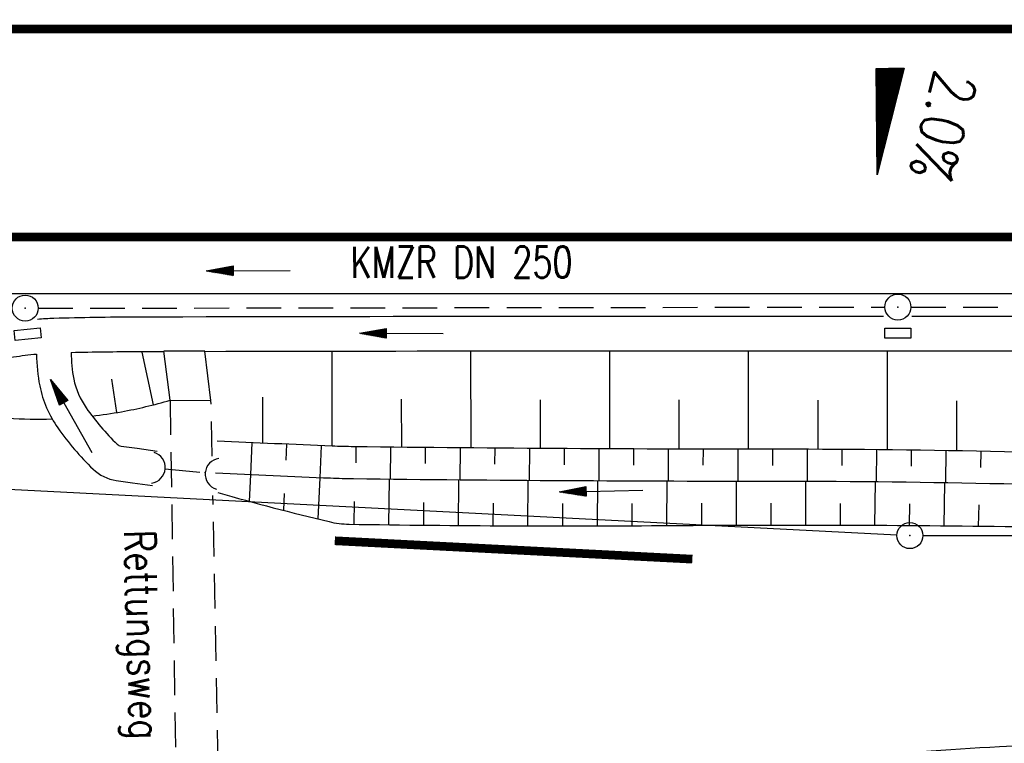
# Model space of a CAD drawing. Extents: x -134 to 1642, y -665 to 1050.
# Tile 5 of 88: x 29 to 85, y 171 to 213. Entities that reach past the tile are written whole.
import ezdxf
from ezdxf.enums import TextEntityAlignment as Align

# ---------------------------------------------------------------- set-up
doc = ezdxf.new("R2010")
doc.units = 0
doc.header["$LTSCALE"] = 2
doc.header["$MEASUREMENT"] = 0
for name, pattern in [('AUSGEZOGEN', [0]), ('GEMARKBAB', [3.7, 2, -0.5, 0.1, -0.5, 0.1, -0.5]), ('GESTRICH-X2', [1.5, 1, -0.5])]:
    doc.linetypes.add(name, pattern=pattern)
doc.layers.get('0').update_dxf_attribs({"color": 8, "linetype": 'AUSGEZOGEN'})
for name, color, linetype in [('BOESCHG', 8, 'AUSGEZOGEN'), ('DURCHL', 200, 'GESTRICH-X2'), ('FBRTOP', 8, 'AUSGEZOGEN'), ('GEF', 8, 'AUSGEZOGEN'), ('GEMARKGRZ', 8, 'GEMARKBAB'), ('GRABEN', 8, 'AUSGEZOGEN'), ('GRENZL-BAB', 7, 'AUSGEZOGEN'), ('GRENZP-BAB', 7, 'AUSGEZOGEN'), ('KANAL', 200, 'GESTRICH-X2'), ('MULDE', 8, 'AUSGEZOGEN'), ('PFEIL', 200, 'CONTINUOUS'), ('PFEILTOP', 8, 'AUSGEZOGEN'), ('Rinne', 200, 'CONTINUOUS'), ('SCHSYMBOL', 200, 'AUSGEZOGEN'), ('TEXTO', 200, 'CONTINUOUS'), ('Treppe', 8, 'CONTINUOUS'), ('WEG', 8, 'GESTRICH-X2')]:
    doc.layers.add(name, color=color, linetype=linetype)
doc.styles.add('ROMANS', font='romans.shx', dxfattribs={"width": 0.8})

# ---------------------------------------------------------------- blocks, each defined once
blk = doc.blocks.new('*X15')
at = {"color": 0}
for p, q in [((725.827, 193.844), (727.436, 195.453)), ((725.827, 193.853), (727.427, 195.453)), ((725.827, 193.861), (727.418, 195.453)), ((725.827, 193.87), (727.409, 195.453)), ((725.827, 193.879), (727.401, 195.453)), ((725.827, 193.888), (727.392, 195.453)), ((725.827, 193.897), (727.383, 195.453)), ((725.827, 193.906), (727.374, 195.453)), ((725.827, 193.914), (727.365, 195.453)), ((725.827, 193.923), (727.356, 195.453)), ((725.827, 193.932), (727.347, 195.453)), ((725.827, 193.941), (727.339, 195.453)), ((725.827, 193.95), (727.33, 195.453)), ((725.827, 193.959), (727.321, 195.453)), ((725.827, 193.967), (727.312, 195.453)), ((725.827, 193.976), (727.303, 195.453)), ((725.827, 193.985), (727.294, 195.453)), ((725.827, 193.994), (727.286, 195.453)), ((725.827, 194.003), (727.277, 195.453)), ((725.827, 194.012), (727.268, 195.453)), ((725.827, 194.02), (727.259, 195.453)), ((725.827, 194.029), (727.25, 195.453)), ((725.827, 194.038), (727.241, 195.453)), ((725.827, 194.047), (727.233, 195.453)), ((725.827, 194.056), (727.224, 195.453)), ((725.827, 194.065), (727.215, 195.453)), ((725.827, 194.073), (727.206, 195.453)), ((725.827, 194.082), (727.197, 195.453)), ((725.827, 194.091), (727.188, 195.453)), ((725.827, 194.1), (727.18, 195.453)), ((725.827, 194.109), (727.171, 195.453)), ((725.827, 194.118), (727.162, 195.453)), ((725.827, 194.127), (727.153, 195.453)), ((725.827, 194.135), (727.144, 195.453)), ((725.827, 194.144), (727.135, 195.453)), ((725.827, 194.153), (727.127, 195.453)), ((725.827, 194.162), (727.118, 195.453)), ((725.827, 194.171), (727.109, 195.453)), ((725.827, 194.18), (727.1, 195.453)), ((725.827, 194.188), (727.091, 195.453)), ((725.827, 194.197), (727.082, 195.453)), ((725.827, 194.206), (727.073, 195.453)), ((725.827, 194.215), (727.065, 195.453)), ((725.827, 194.224), (727.056, 195.453)), ((725.827, 194.233), (727.047, 195.453)), ((725.827, 194.241), (727.038, 195.453)), ((725.827, 194.25), (727.029, 195.453)), ((725.827, 194.259), (727.02, 195.453)), ((725.827, 194.268), (727.012, 195.453)), ((725.827, 194.277), (727.003, 195.453)), ((725.827, 194.286), (726.994, 195.453)), ((725.827, 194.294), (726.985, 195.453)), ((725.827, 194.303), (726.976, 195.453)), ((725.827, 194.312), (726.967, 195.453)), ((725.827, 194.321), (726.959, 195.453)), ((725.827, 194.33), (726.95, 195.453)), ((725.827, 194.339), (726.941, 195.453)), ((725.827, 194.348), (726.932, 195.453)), ((725.827, 194.356), (726.923, 195.453)), ((725.827, 194.365), (726.914, 195.453)), ((725.827, 194.374), (726.906, 195.453)), ((725.827, 194.383), (726.897, 195.453)), ((725.827, 194.392), (726.888, 195.453)), ((725.827, 194.401), (726.879, 195.453)), ((725.827, 194.409), (726.87, 195.453)), ((725.827, 194.418), (726.861, 195.453)), ((725.827, 194.427), (726.853, 195.453)), ((725.827, 194.436), (726.844, 195.453)), ((725.827, 194.445), (726.835, 195.453)), ((725.827, 194.454), (726.826, 195.453)), ((725.827, 194.462), (726.817, 195.453)), ((725.827, 194.471), (726.808, 195.453)), ((725.827, 194.48), (726.799, 195.453)), ((725.827, 194.489), (726.791, 195.453)), ((725.827, 194.498), (726.782, 195.453)), ((725.827, 194.507), (726.773, 195.453)), ((725.827, 194.515), (726.764, 195.453)), ((725.827, 194.524), (726.755, 195.453)), ((725.827, 194.533), (726.746, 195.453)), ((725.827, 194.542), (726.738, 195.453)), ((725.827, 194.551), (726.729, 195.453)), ((725.827, 194.56), (726.72, 195.453)), ((725.827, 194.568), (726.711, 195.453)), ((725.827, 194.577), (726.702, 195.453)), ((725.827, 194.586), (726.693, 195.453)), ((725.827, 194.595), (726.685, 195.453)), ((725.827, 194.604), (726.676, 195.453)), ((725.827, 194.613), (726.667, 195.453)), ((725.827, 194.622), (726.658, 195.453)), ((725.827, 194.63), (726.649, 195.453)), ((725.827, 194.639), (726.64, 195.453)), ((725.827, 194.648), (726.632, 195.453)), ((725.827, 194.657), (726.623, 195.453)), ((725.827, 194.666), (726.614, 195.453)), ((725.827, 194.675), (726.605, 195.453)), ((725.827, 194.683), (726.596, 195.453)), ((725.827, 194.692), (726.587, 195.453)), ((725.827, 194.701), (726.579, 195.453)), ((725.827, 194.71), (726.57, 195.453)), ((725.827, 194.719), (726.561, 195.453)), ((725.827, 194.728), (726.552, 195.453)), ((725.827, 194.736), (726.543, 195.453)), ((725.827, 194.745), (726.534, 195.453)), ((725.827, 194.754), (726.525, 195.453)), ((725.827, 194.763), (726.517, 195.453)), ((725.827, 194.772), (726.508, 195.453)), ((725.827, 194.781), (726.499, 195.453)), ((725.827, 194.789), (726.49, 195.453)), ((725.827, 194.798), (726.481, 195.453)), ((725.827, 194.807), (726.472, 195.453)), ((725.827, 194.816), (726.464, 195.453)), ((725.827, 194.825), (726.455, 195.453)), ((725.827, 194.834), (726.446, 195.453)), ((725.827, 194.842), (726.437, 195.453)), ((725.827, 194.851), (726.428, 195.453)), ((725.827, 194.86), (726.419, 195.453)), ((725.827, 194.869), (726.411, 195.453)), ((725.827, 194.878), (726.402, 195.453)), ((725.827, 194.887), (726.393, 195.453)), ((725.827, 194.896), (726.384, 195.453)), ((725.827, 194.904), (726.375, 195.453)), ((725.827, 194.913), (726.366, 195.453)), ((725.827, 194.922), (726.358, 195.453)), ((725.827, 194.931), (726.349, 195.453)), ((725.827, 194.94), (726.34, 195.453)), ((725.827, 194.949), (726.331, 195.453)), ((725.827, 194.957), (726.322, 195.453)), ((725.827, 194.966), (726.313, 195.453)), ((725.827, 194.975), (726.305, 195.453)), ((725.827, 194.984), (726.296, 195.453)), ((725.827, 194.993), (726.287, 195.453)), ((725.827, 195.002), (726.278, 195.453)), ((725.827, 195.01), (726.269, 195.453)), ((725.827, 195.019), (726.26, 195.453)), ((725.827, 195.028), (726.251, 195.453)), ((725.827, 195.037), (726.243, 195.453)), ((725.827, 195.046), (726.234, 195.453)), ((725.827, 195.055), (726.225, 195.453)), ((725.827, 195.063), (726.216, 195.453)), ((725.827, 195.072), (726.207, 195.453)), ((725.827, 195.081), (726.198, 195.453)), ((725.827, 195.09), (726.19, 195.453)), ((725.827, 195.099), (726.181, 195.453)), ((725.827, 195.108), (726.172, 195.453)), ((725.827, 195.116), (726.163, 195.453)), ((725.827, 195.125), (726.154, 195.453)), ((725.827, 195.134), (726.145, 195.453)), ((725.827, 195.143), (726.137, 195.453)), ((725.827, 195.152), (726.128, 195.453)), ((725.827, 195.161), (726.119, 195.453)), ((725.827, 195.17), (726.11, 195.453)), ((725.827, 195.178), (726.101, 195.453)), ((725.827, 195.187), (726.092, 195.453)), ((725.827, 195.196), (726.084, 195.453)), ((725.827, 195.205), (726.075, 195.453)), ((725.827, 195.214), (726.066, 195.453)), ((725.827, 195.223), (726.057, 195.453)), ((725.827, 195.231), (726.048, 195.453)), ((725.827, 195.24), (726.039, 195.453)), ((725.827, 195.249), (726.031, 195.453)), ((725.827, 195.258), (726.022, 195.453)), ((725.827, 195.267), (726.013, 195.453)), ((725.827, 195.276), (726.004, 195.453)), ((725.827, 195.284), (725.995, 195.453)), ((725.827, 195.293), (725.986, 195.453)), ((725.827, 195.302), (725.977, 195.453)), ((725.827, 195.311), (725.969, 195.453)), ((725.827, 195.32), (725.96, 195.453)), ((725.827, 195.329), (725.951, 195.453)), ((725.827, 195.337), (725.942, 195.453)), ((725.827, 195.346), (725.933, 195.453)), ((725.827, 195.355), (725.924, 195.453)), ((725.827, 195.364), (725.916, 195.453)), ((725.827, 195.373), (725.907, 195.453)), ((725.827, 195.382), (725.898, 195.453)), ((725.827, 195.39), (725.889, 195.453)), ((725.827, 195.399), (725.88, 195.453)), ((725.827, 195.408), (725.871, 195.453)), ((725.827, 195.417), (725.863, 195.453)), ((725.827, 195.426), (725.854, 195.453)), ((725.827, 195.435), (725.845, 195.453)), ((725.827, 195.444), (725.836, 195.453)), ((725.827, 193.826), (727.433, 195.433)), ((725.827, 193.817), (727.43, 195.421)), ((725.827, 193.808), (727.427, 195.409)), ((725.827, 193.799), (727.424, 195.397)), ((725.827, 193.791), (727.421, 195.385)), ((725.827, 193.782), (727.418, 195.373)), ((725.827, 193.773), (727.414, 195.361)), ((725.827, 193.764), (727.411, 195.349)), ((725.827, 193.755), (727.408, 195.337)), ((725.827, 193.746), (727.405, 195.325)), ((725.827, 193.738), (727.402, 195.313)), ((725.827, 193.729), (727.399, 195.301)), ((725.827, 193.72), (727.395, 195.289)), ((725.827, 193.711), (727.392, 195.277)), ((725.827, 193.702), (727.389, 195.265)), ((725.827, 193.693), (727.386, 195.253)), ((725.827, 193.685), (727.383, 195.241)), ((725.827, 193.676), (727.38, 195.229)), ((725.827, 193.667), (727.377, 195.217)), ((725.827, 193.658), (727.373, 195.205)), ((725.827, 193.649), (727.37, 195.193)), ((725.827, 193.64), (727.367, 195.181)), ((725.827, 193.632), (727.364, 195.169)), ((725.827, 193.623), (727.361, 195.157)), ((725.827, 193.614), (727.358, 195.145)), ((725.827, 193.605), (727.354, 195.133)), ((725.827, 193.596), (727.351, 195.121)), ((725.827, 193.587), (727.348, 195.109)), ((725.827, 193.579), (727.345, 195.097)), ((725.827, 193.57), (727.342, 195.085)), ((725.827, 193.561), (727.339, 195.073)), ((725.827, 193.552), (727.336, 195.061)), ((725.827, 193.543), (727.332, 195.049)), ((725.827, 193.534), (727.329, 195.037)), ((725.827, 193.525), (727.326, 195.025)), ((725.827, 193.517), (727.323, 195.013)), ((725.827, 193.508), (727.32, 195.001)), ((725.827, 193.499), (727.317, 194.989)), ((725.827, 193.49), (727.313, 194.977)), ((725.827, 193.481), (727.31, 194.965)), ((725.827, 193.472), (727.307, 194.953)), ((725.827, 193.464), (727.304, 194.941)), ((725.827, 193.455), (727.301, 194.929)), ((725.827, 193.446), (727.298, 194.917)), ((725.827, 193.437), (727.295, 194.905)), ((725.827, 193.428), (727.291, 194.893)), ((725.827, 193.419), (727.288, 194.881)), ((725.827, 193.411), (727.285, 194.869)), ((725.827, 193.402), (727.282, 194.857)), ((725.827, 193.393), (727.279, 194.845)), ((725.827, 193.384), (727.276, 194.833)), ((725.827, 193.375), (727.272, 194.821)), ((725.827, 193.366), (727.269, 194.809)), ((725.827, 193.358), (727.266, 194.797)), ((725.827, 193.349), (727.263, 194.785)), ((725.827, 193.34), (727.26, 194.773)), ((725.827, 193.331), (727.257, 194.761)), ((725.827, 193.322), (727.254, 194.749)), ((725.827, 193.313), (727.25, 194.737)), ((725.827, 193.305), (727.247, 194.725)), ((725.827, 193.296), (727.244, 194.713)), ((725.827, 193.287), (727.241, 194.701)), ((725.827, 193.278), (727.238, 194.689)), ((725.827, 193.269), (727.235, 194.677)), ((725.827, 193.26), (727.231, 194.665)), ((725.827, 193.251), (727.228, 194.653)), ((725.827, 193.243), (727.225, 194.641)), ((725.827, 193.234), (727.222, 194.629)), ((725.827, 193.225), (727.219, 194.617)), ((725.827, 193.216), (727.216, 194.605)), ((725.827, 193.207), (727.213, 194.593)), ((725.827, 193.198), (727.209, 194.581)), ((725.827, 193.19), (727.206, 194.569)), ((725.827, 193.181), (727.203, 194.557)), ((725.827, 193.172), (727.2, 194.545)), ((725.827, 193.163), (727.197, 194.533)), ((725.827, 193.154), (727.194, 194.521)), ((725.827, 193.145), (727.19, 194.509)), ((725.827, 193.137), (727.187, 194.497)), ((725.827, 193.128), (727.184, 194.485)), ((725.827, 193.119), (727.181, 194.473)), ((725.827, 193.11), (727.178, 194.461)), ((725.827, 193.101), (727.175, 194.449)), ((725.827, 193.092), (727.172, 194.437)), ((725.827, 193.084), (727.168, 194.425)), ((725.827, 193.075), (727.165, 194.413)), ((725.827, 193.066), (727.162, 194.401)), ((725.827, 193.057), (727.159, 194.389)), ((725.827, 193.048), (727.156, 194.377)), ((725.827, 193.039), (727.153, 194.365)), ((725.827, 193.031), (727.149, 194.353)), ((725.827, 193.022), (727.146, 194.341)), ((725.827, 193.013), (727.143, 194.329)), ((725.827, 193.004), (727.14, 194.317)), ((725.827, 192.995), (727.137, 194.305)), ((725.827, 192.986), (727.134, 194.293)), ((725.827, 192.977), (727.131, 194.281)), ((725.827, 192.969), (727.127, 194.269)), ((725.827, 192.96), (727.124, 194.257)), ((725.827, 192.951), (727.121, 194.245)), ((725.827, 192.942), (727.118, 194.233)), ((725.827, 192.933), (727.115, 194.221)), ((725.827, 192.924), (727.112, 194.209)), ((725.827, 192.916), (727.108, 194.197)), ((725.827, 192.907), (727.105, 194.185)), ((725.827, 192.898), (727.102, 194.173)), ((725.827, 192.889), (727.099, 194.161)), ((725.827, 192.88), (727.096, 194.15)), ((725.827, 192.871), (727.093, 194.138)), ((725.827, 192.863), (727.09, 194.126)), ((725.827, 192.854), (727.086, 194.114)), ((725.827, 192.845), (727.083, 194.102)), ((725.827, 192.836), (727.08, 194.09)), ((725.827, 192.827), (727.077, 194.078)), ((725.827, 192.818), (727.074, 194.066)), ((725.827, 192.81), (727.071, 194.054)), ((725.827, 192.801), (727.068, 194.042)), ((725.827, 192.792), (727.064, 194.03)), ((725.827, 192.783), (727.061, 194.018)), ((725.827, 192.774), (727.058, 194.006)), ((725.827, 192.765), (727.055, 193.994)), ((725.827, 192.757), (727.052, 193.982)), ((725.827, 192.748), (727.049, 193.97)), ((725.827, 192.739), (727.045, 193.958)), ((725.827, 192.73), (727.042, 193.946)), ((725.827, 192.721), (727.039, 193.934)), ((725.827, 192.712), (727.036, 193.922)), ((725.827, 192.703), (727.033, 193.91)), ((725.827, 192.695), (727.03, 193.898)), ((725.827, 192.686), (727.027, 193.886)), ((725.827, 192.677), (727.023, 193.874)), ((725.827, 192.668), (727.02, 193.862)), ((725.827, 192.659), (727.017, 193.85)), ((725.827, 192.65), (727.014, 193.838)), ((725.827, 192.642), (727.011, 193.826)), ((725.827, 192.633), (727.008, 193.814)), ((725.827, 192.624), (727.004, 193.802)), ((725.827, 192.615), (727.001, 193.79)), ((725.827, 192.606), (726.998, 193.778)), ((725.827, 192.597), (726.995, 193.766)), ((725.827, 192.589), (726.992, 193.754)), ((725.827, 192.58), (726.989, 193.742)), ((725.827, 192.571), (726.986, 193.73)), ((725.827, 192.562), (726.982, 193.718)), ((725.827, 192.553), (726.979, 193.706)), ((725.827, 192.544), (726.976, 193.694)), ((725.827, 192.536), (726.973, 193.682)), ((725.827, 192.527), (726.97, 193.67)), ((725.827, 192.518), (726.967, 193.658)), ((725.827, 192.509), (726.963, 193.646)), ((725.827, 192.5), (726.96, 193.634)), ((725.827, 192.491), (726.957, 193.622)), ((725.827, 192.483), (726.954, 193.61)), ((725.827, 192.474), (726.951, 193.598)), ((725.827, 192.465), (726.948, 193.586)), ((725.827, 192.456), (726.945, 193.574)), ((725.827, 192.447), (726.941, 193.562)), ((725.827, 192.438), (726.938, 193.55)), ((725.827, 192.429), (726.935, 193.538)), ((725.827, 192.421), (726.932, 193.526)), ((725.827, 192.412), (726.929, 193.514)), ((725.827, 192.403), (726.926, 193.502)), ((725.827, 192.394), (726.922, 193.49)), ((725.827, 192.385), (726.919, 193.478)), ((725.827, 192.376), (726.916, 193.466)), ((725.827, 192.368), (726.913, 193.454)), ((725.827, 192.359), (726.91, 193.442)), ((725.827, 192.35), (726.907, 193.43)), ((725.827, 192.341), (726.904, 193.418)), ((725.827, 192.332), (726.9, 193.406)), ((725.827, 192.323), (726.897, 193.394)), ((725.827, 192.315), (726.894, 193.382)), ((725.827, 192.306), (726.891, 193.37)), ((725.827, 192.297), (726.888, 193.358)), ((725.827, 192.288), (726.885, 193.346)), ((725.827, 192.279), (726.881, 193.334)), ((725.827, 192.27), (726.878, 193.322)), ((725.827, 192.262), (726.875, 193.31)), ((725.827, 192.253), (726.872, 193.298)), ((725.827, 192.244), (726.869, 193.286)), ((725.827, 192.235), (726.866, 193.274)), ((725.827, 192.226), (726.863, 193.262)), ((725.827, 192.217), (726.859, 193.25)), ((725.827, 192.209), (726.856, 193.238)), ((725.827, 192.2), (726.853, 193.226)), ((725.827, 192.191), (726.85, 193.214)), ((725.827, 192.182), (726.847, 193.202)), ((725.827, 192.173), (726.844, 193.19)), ((725.827, 192.164), (726.84, 193.178)), ((725.827, 192.155), (726.837, 193.166)), ((725.827, 192.147), (726.834, 193.154)), ((725.827, 192.138), (726.831, 193.142)), ((725.827, 192.129), (726.828, 193.13)), ((725.827, 192.12), (726.825, 193.118)), ((725.827, 192.111), (726.822, 193.106)), ((725.827, 192.102), (726.818, 193.094)), ((725.827, 192.094), (726.815, 193.082)), ((725.827, 192.085), (726.812, 193.07)), ((725.827, 192.076), (726.809, 193.058)), ((725.827, 192.067), (726.806, 193.046)), ((725.827, 192.058), (726.803, 193.034)), ((725.827, 192.049), (726.799, 193.022)), ((725.827, 192.041), (726.796, 193.01)), ((725.827, 192.032), (726.793, 192.998)), ((725.827, 192.023), (726.79, 192.986)), ((725.827, 192.014), (726.787, 192.974)), ((725.827, 192.005), (726.784, 192.962)), ((725.827, 191.996), (726.781, 192.95)), ((725.827, 191.988), (726.777, 192.938)), ((725.827, 191.979), (726.774, 192.926)), ((725.827, 191.97), (726.771, 192.914)), ((725.827, 191.961), (726.768, 192.902)), ((725.827, 191.952), (726.765, 192.89)), ((725.827, 191.943), (726.762, 192.878)), ((725.827, 191.935), (726.758, 192.866)), ((725.827, 191.926), (726.755, 192.854)), ((725.827, 191.917), (726.752, 192.842)), ((725.827, 191.908), (726.749, 192.83)), ((725.827, 191.899), (726.746, 192.818)), ((725.827, 191.89), (726.743, 192.806)), ((725.827, 191.881), (726.74, 192.794)), ((725.827, 191.873), (726.736, 192.782)), ((725.827, 191.864), (726.733, 192.77)), ((725.827, 191.855), (726.73, 192.758)), ((725.827, 191.846), (726.727, 192.746)), ((725.827, 191.837), (726.724, 192.734)), ((725.827, 191.828), (726.721, 192.722)), ((725.827, 191.82), (726.717, 192.71)), ((725.827, 191.811), (726.714, 192.698)), ((725.827, 191.802), (726.711, 192.686)), ((725.827, 191.793), (726.708, 192.674)), ((725.827, 191.784), (726.705, 192.662)), ((725.827, 191.775), (726.702, 192.65)), ((725.827, 191.767), (726.699, 192.639)), ((725.827, 191.758), (726.695, 192.627)), ((725.827, 191.749), (726.692, 192.615)), ((725.827, 191.74), (726.689, 192.603)), ((725.827, 191.731), (726.686, 192.591)), ((725.827, 191.722), (726.683, 192.579)), ((725.827, 191.714), (726.68, 192.567)), ((725.827, 191.705), (726.677, 192.555)), ((725.827, 191.696), (726.673, 192.543)), ((725.827, 191.687), (726.67, 192.531)), ((725.827, 191.678), (726.667, 192.519)), ((725.827, 191.669), (726.664, 192.507)), ((725.827, 191.66), (726.661, 192.495)), ((725.827, 191.652), (726.658, 192.483)), ((725.827, 191.643), (726.654, 192.471)), ((725.827, 191.634), (726.651, 192.459)), ((725.827, 191.625), (726.648, 192.447)), ((725.827, 191.616), (726.645, 192.435)), ((725.827, 191.607), (726.642, 192.423)), ((725.827, 191.599), (726.639, 192.411)), ((725.827, 191.59), (726.636, 192.399)), ((725.827, 191.581), (726.632, 192.387)), ((725.827, 191.572), (726.629, 192.375)), ((725.827, 191.563), (726.626, 192.363)), ((725.827, 191.554), (726.623, 192.351)), ((725.827, 191.546), (726.62, 192.339)), ((725.827, 191.537), (726.617, 192.327)), ((725.827, 191.528), (726.613, 192.315)), ((725.827, 191.519), (726.61, 192.303)), ((725.827, 191.51), (726.607, 192.291)), ((725.827, 191.501), (726.604, 192.279)), ((725.827, 191.493), (726.601, 192.267)), ((725.827, 191.484), (726.598, 192.255)), ((725.827, 191.475), (726.595, 192.243)), ((725.827, 191.466), (726.591, 192.231)), ((725.827, 191.457), (726.588, 192.219)), ((725.827, 191.448), (726.585, 192.207)), ((725.827, 191.44), (726.582, 192.195)), ((725.827, 191.431), (726.579, 192.183)), ((725.827, 191.422), (726.576, 192.171)), ((725.827, 191.413), (726.572, 192.159)), ((725.827, 191.404), (726.569, 192.147)), ((725.827, 191.395), (726.566, 192.135)), ((725.827, 191.386), (726.563, 192.123)), ((725.827, 191.378), (726.56, 192.111)), ((725.827, 191.369), (726.557, 192.099)), ((725.827, 191.36), (726.554, 192.087)), ((725.827, 191.351), (726.55, 192.075)), ((725.827, 191.342), (726.547, 192.063)), ((725.827, 191.333), (726.544, 192.051)), ((725.827, 191.325), (726.541, 192.039)), ((725.827, 191.316), (726.538, 192.027)), ((725.827, 191.307), (726.535, 192.015)), ((725.827, 191.298), (726.531, 192.003)), ((725.827, 191.289), (726.528, 191.991)), ((725.827, 191.28), (726.525, 191.979)), ((725.827, 191.272), (726.522, 191.967)), ((725.827, 191.263), (726.519, 191.955)), ((725.827, 191.254), (726.516, 191.943)), ((725.827, 191.245), (726.513, 191.931)), ((725.827, 191.236), (726.509, 191.919)), ((725.827, 191.227), (726.506, 191.907)), ((725.827, 191.219), (726.503, 191.895)), ((725.827, 191.21), (726.5, 191.883)), ((725.827, 191.201), (726.497, 191.871)), ((725.827, 191.192), (726.494, 191.859)), ((725.827, 191.183), (726.49, 191.847)), ((725.827, 191.174), (726.487, 191.835)), ((725.827, 191.166), (726.484, 191.823)), ((725.827, 191.157), (726.481, 191.811)), ((725.827, 191.148), (726.478, 191.799)), ((725.827, 191.139), (726.475, 191.787)), ((725.827, 191.13), (726.472, 191.775)), ((725.827, 191.121), (726.468, 191.763)), ((725.827, 191.112), (726.465, 191.751)), ((725.827, 191.104), (726.462, 191.739)), ((725.827, 191.095), (726.459, 191.727)), ((725.827, 191.086), (726.456, 191.715)), ((725.827, 191.077), (726.453, 191.703)), ((725.827, 191.068), (726.449, 191.691)), ((725.827, 191.059), (726.446, 191.679)), ((725.827, 191.051), (726.443, 191.667)), ((725.827, 191.042), (726.44, 191.655)), ((725.827, 191.033), (726.437, 191.643)), ((725.827, 191.024), (726.434, 191.631)), ((725.827, 191.015), (726.431, 191.619)), ((725.827, 191.006), (726.427, 191.607)), ((725.827, 190.998), (726.424, 191.595)), ((725.827, 190.989), (726.421, 191.583)), ((725.827, 190.98), (726.418, 191.571)), ((725.827, 190.971), (726.415, 191.559)), ((725.827, 190.962), (726.412, 191.547)), ((725.827, 190.953), (726.408, 191.535)), ((725.827, 190.945), (726.405, 191.523)), ((725.827, 190.936), (726.402, 191.511)), ((725.827, 190.927), (726.399, 191.499)), ((725.827, 190.918), (726.396, 191.487)), ((725.827, 190.909), (726.393, 191.475)), ((725.827, 190.9), (726.39, 191.463)), ((725.827, 190.892), (726.386, 191.451)), ((725.827, 190.883), (726.383, 191.439)), ((725.827, 190.874), (726.38, 191.427)), ((725.827, 190.865), (726.377, 191.415)), ((725.827, 190.856), (726.374, 191.403)), ((725.827, 190.847), (726.371, 191.391)), ((725.827, 190.838), (726.367, 191.379)), ((725.827, 190.83), (726.364, 191.367)), ((725.827, 190.821), (726.361, 191.355)), ((725.827, 190.812), (726.358, 191.343)), ((725.827, 190.803), (726.355, 191.331)), ((725.827, 190.794), (726.352, 191.319)), ((725.827, 190.785), (726.349, 191.307)), ((725.827, 190.777), (726.345, 191.295)), ((725.827, 190.768), (726.342, 191.283)), ((725.827, 190.759), (726.339, 191.271)), ((725.827, 190.75), (726.336, 191.259)), ((725.827, 190.741), (726.333, 191.247)), ((725.827, 190.732), (726.33, 191.235)), ((725.827, 190.724), (726.326, 191.223)), ((725.827, 190.715), (726.323, 191.211)), ((725.827, 190.706), (726.32, 191.199)), ((725.827, 190.697), (726.317, 191.187)), ((725.827, 190.688), (726.314, 191.175)), ((725.827, 190.679), (726.311, 191.163)), ((725.827, 190.671), (726.308, 191.151)), ((725.827, 190.662), (726.304, 191.139)), ((725.827, 190.653), (726.301, 191.128)), ((725.827, 190.644), (726.298, 191.116)), ((725.827, 190.635), (726.295, 191.104)), ((725.827, 190.626), (726.292, 191.092)), ((725.827, 190.618), (726.289, 191.08)), ((725.827, 190.609), (726.286, 191.068)), ((725.827, 190.6), (726.282, 191.056)), ((725.827, 190.591), (726.279, 191.044)), ((725.827, 190.582), (726.276, 191.032)), ((725.827, 190.573), (726.273, 191.02)), ((725.827, 190.564), (726.27, 191.008)), ((725.827, 190.556), (726.267, 190.996)), ((725.827, 190.547), (726.263, 190.984)), ((725.827, 190.538), (726.26, 190.972)), ((725.827, 190.529), (726.257, 190.96)), ((725.827, 190.52), (726.254, 190.948)), ((725.827, 190.511), (726.251, 190.936)), ((725.827, 190.503), (726.248, 190.924)), ((725.827, 190.494), (726.245, 190.912)), ((725.827, 190.485), (726.241, 190.9)), ((725.827, 190.476), (726.238, 190.888)), ((725.827, 190.467), (726.235, 190.876)), ((725.827, 190.458), (726.232, 190.864)), ((725.827, 190.45), (726.229, 190.852)), ((725.827, 190.441), (726.226, 190.84)), ((725.827, 190.432), (726.222, 190.828)), ((725.827, 190.423), (726.219, 190.816)), ((725.827, 190.414), (726.216, 190.804)), ((725.827, 190.405), (726.213, 190.792)), ((725.827, 190.397), (726.21, 190.78)), ((725.827, 190.388), (726.207, 190.768)), ((725.827, 190.379), (726.204, 190.756)), ((725.827, 190.37), (726.2, 190.744)), ((725.827, 190.361), (726.197, 190.732)), ((725.827, 190.352), (726.194, 190.72)), ((725.827, 190.344), (726.191, 190.708)), ((725.827, 190.335), (726.188, 190.696)), ((725.827, 190.326), (726.185, 190.684)), ((725.827, 190.317), (726.181, 190.672)), ((725.827, 190.308), (726.178, 190.66)), ((725.827, 190.299), (726.175, 190.648)), ((725.827, 190.29), (726.172, 190.636)), ((725.827, 190.282), (726.169, 190.624)), ((725.827, 190.273), (726.166, 190.612)), ((725.827, 190.264), (726.163, 190.6)), ((725.827, 190.255), (726.159, 190.588)), ((725.827, 190.246), (726.156, 190.576)), ((725.827, 190.237), (726.153, 190.564)), ((725.827, 190.229), (726.15, 190.552)), ((725.827, 190.22), (726.147, 190.54)), ((725.827, 190.211), (726.144, 190.528)), ((725.827, 190.202), (726.14, 190.516)), ((725.827, 190.193), (726.137, 190.504)), ((725.827, 190.184), (726.134, 190.492)), ((725.827, 190.176), (726.131, 190.48)), ((725.827, 190.167), (726.128, 190.468)), ((725.827, 190.158), (726.125, 190.456)), ((725.827, 190.149), (726.122, 190.444)), ((725.827, 190.14), (726.118, 190.432)), ((725.827, 190.131), (726.115, 190.42)), ((725.827, 190.123), (726.112, 190.408)), ((725.827, 190.114), (726.109, 190.396)), ((725.827, 190.105), (726.106, 190.384)), ((725.827, 190.096), (726.103, 190.372)), ((725.827, 190.087), (726.099, 190.36)), ((725.827, 190.078), (726.096, 190.348)), ((725.827, 190.07), (726.093, 190.336)), ((725.827, 190.061), (726.09, 190.324)), ((725.827, 190.052), (726.087, 190.312)), ((725.827, 190.043), (726.084, 190.3)), ((725.827, 190.034), (726.081, 190.288)), ((725.827, 190.025), (726.077, 190.276)), ((725.827, 190.016), (726.074, 190.264)), ((725.827, 190.008), (726.071, 190.252)), ((725.827, 189.999), (726.068, 190.24)), ((725.827, 189.99), (726.065, 190.228)), ((725.827, 189.981), (726.062, 190.216)), ((725.827, 189.972), (726.058, 190.204)), ((725.827, 189.963), (726.055, 190.192)), ((725.827, 189.955), (726.052, 190.18)), ((725.827, 189.946), (726.049, 190.168)), ((725.827, 189.937), (726.046, 190.156)), ((725.827, 189.928), (726.043, 190.144)), ((725.827, 189.919), (726.04, 190.132)), ((725.827, 189.91), (726.036, 190.12)), ((725.827, 189.902), (726.033, 190.108)), ((725.827, 189.893), (726.03, 190.096)), ((725.827, 189.884), (726.027, 190.084)), ((725.827, 189.875), (726.024, 190.072)), ((725.827, 189.866), (726.021, 190.06)), ((725.827, 189.857), (726.017, 190.048)), ((725.827, 189.849), (726.014, 190.036)), ((725.827, 189.84), (726.011, 190.024)), ((725.827, 189.831), (726.008, 190.012)), ((725.827, 189.822), (726.005, 190)), ((725.827, 189.813), (726.002, 189.988)), ((725.827, 189.804), (725.999, 189.976)), ((725.827, 189.796), (725.995, 189.964)), ((725.827, 189.787), (725.992, 189.952)), ((725.827, 189.778), (725.989, 189.94)), ((725.827, 189.769), (725.986, 189.928)), ((725.827, 189.76), (725.983, 189.916)), ((725.827, 189.751), (725.98, 189.904)), ((725.827, 189.742), (725.976, 189.892)), ((725.827, 189.734), (725.973, 189.88)), ((725.827, 189.725), (725.97, 189.868)), ((725.827, 189.716), (725.967, 189.856)), ((725.827, 189.707), (725.964, 189.844)), ((725.827, 189.698), (725.961, 189.832)), ((725.827, 189.689), (725.958, 189.82)), ((725.827, 189.681), (725.954, 189.808)), ((725.827, 189.672), (725.951, 189.796)), ((725.827, 189.663), (725.948, 189.784)), ((725.827, 189.654), (725.945, 189.772)), ((725.827, 189.645), (725.942, 189.76)), ((725.827, 189.636), (725.939, 189.748)), ((725.827, 189.628), (725.935, 189.736)), ((725.827, 189.619), (725.932, 189.724)), ((725.827, 189.61), (725.929, 189.712)), ((725.827, 189.601), (725.926, 189.7)), ((725.827, 189.592), (725.923, 189.688)), ((725.827, 189.583), (725.92, 189.676)), ((725.827, 189.575), (725.917, 189.664)), ((725.827, 189.566), (725.913, 189.652)), ((725.827, 189.557), (725.91, 189.64)), ((725.827, 189.548), (725.907, 189.628)), ((725.827, 189.539), (725.904, 189.616)), ((725.827, 189.53), (725.901, 189.605)), ((725.827, 189.521), (725.898, 189.593)), ((725.827, 189.513), (725.895, 189.581)), ((725.827, 189.504), (725.891, 189.569)), ((725.827, 189.495), (725.888, 189.557)), ((725.827, 189.486), (725.885, 189.545)), ((725.827, 189.477), (725.882, 189.533)), ((725.827, 189.468), (725.879, 189.521)), ((725.827, 189.46), (725.876, 189.509)), ((725.827, 189.451), (725.872, 189.497)), ((725.827, 189.442), (725.869, 189.485)), ((725.827, 189.433), (725.866, 189.473)), ((725.827, 189.424), (725.863, 189.461)), ((725.827, 189.415), (725.86, 189.449)), ((725.827, 189.407), (725.857, 189.437)), ((725.827, 189.398), (725.854, 189.425)), ((725.827, 189.389), (725.85, 189.413)), ((725.827, 189.38), (725.847, 189.401)), ((725.827, 189.371), (725.844, 189.389)), ((725.827, 189.362), (725.841, 189.377)), ((725.827, 189.354), (725.838, 189.365)), ((725.827, 189.345), (725.835, 189.353)), ((725.827, 189.336), (725.831, 189.341))]:
    blk.add_line(p, q, dxfattribs=at)
blk = doc.blocks.new('GEF')
at = {"color": 0}
for p, q in [((0.01, 0.018), (0.01, 6.148)), ((1.622, 6.148), (0.01, 0.018)), ((0.01, 6.148), (1.622, 6.148))]:
    blk.add_line(p, q, dxfattribs=at)
blk.add_blockref('*X15', (-725.817, -189.305), dxfattribs=at)
blk = doc.blocks.new('GST')
at = {"color": 0}
blk.add_circle((0, 0), 0.75, dxfattribs=at)
blk.add_point((0, 0), dxfattribs=at)
blk = doc.blocks.new('DL')
at = {"color": 0}
blk.add_arc((-0.311, 0.025), 0.91, 282.5363, 77.4637, dxfattribs=at)
blk.add_point((0.597, 0.003), dxfattribs=at)
blk = doc.blocks.new('17')
blk.add_lwpolyline([(-0.755, -1.218), (0.748, -1.218), (0.748, -1.801), (-0.755, -1.801)], close=True)
blk.add_blockref('GST', (0, 0))
blk = doc.blocks.new('PFEIL2')
at = {"color": 0}
for p, q in [((0.88, 0.002), (-2.401, -0.012)), ((0.881, -0.271), (0.879, 0.276)), ((0.879, 0.276), (2.429, 0.009)), ((0.911, 0.27), (0.879, 0.265)), ((0.965, 0.261), (0.879, 0.246)), ((1.019, 0.252), (0.879, 0.228)), ((1.073, 0.242), (0.879, 0.209)), ((1.127, 0.233), (0.879, 0.191)), ((1.181, 0.224), (0.879, 0.172)), ((1.235, 0.214), (0.879, 0.154)), ((1.289, 0.205), (0.879, 0.135)), ((1.343, 0.196), (0.879, 0.117)), ((1.397, 0.187), (0.879, 0.098)), ((1.451, 0.177), (0.879, 0.08)), ((1.505, 0.168), (0.879, 0.061)), ((1.559, 0.159), (0.88, 0.043)), ((1.613, 0.149), (0.88, 0.024)), ((1.668, 0.14), (0.88, 0.006)), ((1.722, 0.131), (0.88, -0.013)), ((1.776, 0.121), (0.88, -0.031)), ((1.83, 0.112), (0.88, -0.05)), ((1.884, 0.103), (0.88, -0.068)), ((1.938, 0.094), (0.88, -0.087)), ((1.992, 0.084), (0.88, -0.105)), ((2.046, 0.075), (0.88, -0.124)), ((2.1, 0.066), (0.88, -0.142)), ((2.154, 0.056), (0.88, -0.161)), ((2.208, 0.047), (0.88, -0.179)), ((2.262, 0.038), (0.881, -0.198)), ((2.316, 0.029), (0.881, -0.216)), ((2.37, 0.019), (0.881, -0.235)), ((2.424, 0.01), (0.881, -0.253)), ((2.429, 0.009), (0.881, -0.271))]:
    blk.add_line(p, q, dxfattribs=at)

msp = doc.modelspace()

# ---------------------------------------------------------------- hatches: boundary and pattern name
at = {"layer": 'Rinne'}
h = msp.add_hatch(dxfattribs=at)
h.set_pattern_fill('ANSI31', color=256, scale=20, style=0)
edge = h.paths.add_edge_path()
edge.add_arc((275.368, -21751.935), 21947.712, 89.378358, 89.4555825, ccw=False)
edge.add_arc((441.164, -6471.327), 6666.204, 89.2382346, 89.378358, ccw=False)
edge.add_arc((-14330.566, -1117453.652), 1117746.729, 89.236362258, 89.238234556, ccw=False)
edge.add_arc((523.427, -3023.766), 3217.854, 89.201464, 89.236359, ccw=False)
edge.add_arc((555.116, -750.211), 944.078, 86.947295, 89.201464, ccw=False)
edge.add_arc((625.86, 576.328), 384.346, 266.94729, 270.48051)
edge.add_arc((580.862, 5941.795), 5750.002, 270.4805116, 270.6623839)
edge.add_arc((762.642, -9781.389), 9974.234, 90.5242944, 90.662384, ccw=False)
edge.add_arc((2442.173, -193318.226), 193518.754, 90.51436533, 90.52429443, ccw=False)
edge.add_arc((253.376, 50487.94), 50297.236, 270.5143659, 270.5338415)
edge.add_arc((717.25, 703), 510.135, 270.53384, 270.62712)
edge.add_arc((-30540.738, 2856402.629), 2856380.831, 270.627124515, 270.628371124)
edge.add_arc((769.636, 1592.381), 1398.889, 270.628371, 270.993107)
edge.add_arc((599.067, 11432.088), 11240.074, 270.9931067, 271.1217788)
edge.add_arc((275.388, -21749.981), 21944.958, 89.378358, 89.4555885, ccw=False)
edge.add_arc((441.152, -6472.293), 6666.37, 89.2382342, 89.378358, ccw=False)
edge.add_arc((-14329.56, -1117377.592), 1117669.861, 89.236362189, 89.238234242, ccw=False)
edge.add_arc((523.399, -3025.408), 3218.696, 89.201476, 89.236361, ccw=False)
edge.add_arc((555.097, -751.146), 944.214, 86.947292, 89.201476, ccw=False)
edge.add_arc((625.852, 575.592), 384.41, 266.94729, 270.48049)
edge.add_arc((580.849, 5941.868), 5750.874, 270.4804911, 270.6623925)
edge.add_arc((762.68, -9785.498), 9977.542, 90.5242933, 90.6623925, ccw=False)
edge.add_arc((2442.714, -193377.718), 193577.449, 90.51436665, 90.5242933, ccw=False)
edge.add_arc((253.389, 50486.674), 50296.77, 270.514367, 270.533841)
edge.add_arc((717.258, 702.216), 510.151, 270.53384, 270.62712)
edge.add_arc((-30543.476, 2856652.631), 2856631.648, 270.627124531, 270.628371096)
edge.add_arc((769.646, 1591.701), 1399.009, 270.628371, 270.993107)
edge.add_arc((599.068, 11431.925), 11240.712, 270.9931067, 271.1217807)

# ---------------------------------------------------------------- linework, layer by layer
at = {"layer": 'BOESCHG'}
for p, q in [((36.274, 190.462), (35.626, 193.501)), ((46.581, 188.078), (46.573, 193.559)), ((54.579, 187.976), (54.573, 193.569)), ((62.575, 187.923), (62.573, 193.576)), ((70.572, 187.9), (70.573, 193.577)), ((78.569, 187.866), (78.573, 193.575)), ((34.162, 190.015), (33.875, 191.95)), ((42.583, 188.253), (42.578, 190.902)), ((50.58, 188.015), (50.576, 190.79)), ((58.577, 187.946), (58.575, 190.759)), ((66.574, 187.908), (66.573, 190.742)), ((74.571, 187.895), (74.572, 190.736)), ((82.569, 187.809), (82.571, 190.69)), ((41.949, 188.283), (41.863, 186.427)), ((43.947, 188.193), (43.906, 187.265)), ((45.945, 188.106), (45.866, 186.251)), ((47.944, 188.045), (47.933, 187.117)), ((49.943, 188.022), (49.923, 186.165)), ((51.943, 188.002), (51.934, 187.073)), ((53.943, 187.983), (53.927, 186.126)), ((55.943, 187.966), (55.936, 187.038)), ((57.943, 187.951), (57.93, 186.094)), ((59.943, 187.938), (59.938, 187.01)), ((61.943, 187.927), (61.934, 186.07)), ((63.943, 187.918), (63.939, 186.989)), ((65.943, 187.911), (65.937, 186.054)), ((67.943, 187.905), (67.941, 186.977)), ((69.943, 187.902), (69.941, 186.045)), ((71.943, 187.9), (71.943, 186.972)), ((73.943, 187.898), (73.938, 186.041)), ((75.943, 187.889), (75.937, 186.961)), ((77.943, 187.873), (77.925, 186.017)), ((79.943, 187.85), (79.931, 186.922)), ((81.943, 187.821), (81.912, 185.964)), ((83.942, 187.784), (83.923, 186.855)), ((41.86, 186.429), (41.79, 184.902)), ((45.856, 186.252), (45.756, 183.882)), ((49.855, 186.167), (49.827, 183.549)), ((53.855, 186.128), (53.831, 183.507)), ((57.855, 186.096), (57.836, 183.486)), ((61.855, 186.071), (61.841, 183.485)), ((65.855, 186.055), (65.846, 183.504)), ((69.855, 186.046), (69.851, 183.527)), ((73.855, 186.043), (73.848, 183.532)), ((77.854, 186.018), (77.831, 183.52)), ((81.854, 185.966), (81.813, 183.491)), ((43.815, 185.359), (43.772, 184.38)), ((47.84, 184.883), (47.824, 183.577)), ((51.842, 184.836), (51.829, 183.525)), ((55.844, 184.802), (55.834, 183.494)), ((59.847, 184.783), (59.839, 183.483)), ((63.849, 184.777), (63.844, 183.492)), ((67.852, 184.784), (67.849, 183.518)), ((71.854, 184.788), (71.854, 183.532)), ((75.847, 184.781), (75.839, 183.529)), ((79.838, 184.752), (79.822, 183.508)), ((83.829, 184.699), (83.804, 183.469))]:
    msp.add_line(p, q, dxfattribs=at)
for points in [[(266.116, 174.495, 0.000036), (221.377, 173.781, 0.000236), (214.615, 173.669, 0.000691), (206.872, 173.527, 0.000082), (141.951, 172.233, 0.00154), (97.934, 171.214, 0.005249), (85.023, 170.739, 0.016892), (76.048, 170.01, 0.010757), (62.042, 168.089, 0.002093), (59.206, 167.626, 0.000558), (48.582, 165.831, 0.006737), (46.144, 165.383, 0.002792), (40.282, 164.189)], [(32.749, 189.813, 0.015833), (34.438, 190.064, 0.026642), (37.234, 190.724)], [(25, 190.037, 0.003607), (25.384, 189.972, 0.047079), (30.442, 189.646, 0.026642)], [(151.871, 186.951, -0.000083), (114.662, 186.718, -0.004978), (113.429, 186.722, -0.010183), (101.143, 187.142, 0.007981), (85.315, 187.753, 0.005646), (72.401, 187.899, -0.002955), (47.829, 188.045, -0.00747), (46.566, 188.079, -0.001485), (39.951, 188.375, -0.001485)]]:
    msp.add_lwpolyline(points, format="xyb", dxfattribs=at)
at = {"layer": 'BOESCHG', "flags": 128}
msp.add_lwpolyline([(39.988, 185.399, 0.009729), (46.393, 183.728, 0.055073), (47.557, 183.581, 0.00582), (66.142, 183.506, -0.005457), (85.963, 183.441, -0.000567), (106.538, 183.126, 0.001608), (113.796, 183.03, 0.003256), (114.732, 183.026, 0.000059), (166.042, 183.186, 0.00401), (188.409, 183.438, 0.00222), (228.79, 184.395)], format="xyb", dxfattribs=at)
at = {"layer": 'DURCHL'}
msp.add_line((36.955, 186.769), (39.264, 186.555), dxfattribs=at)
at = {"layer": 'FBRTOP', "const_width": 0.5}
msp.add_lwpolyline([(25, 212.131, -0.000001), (50.342, 212.131, 0.000001), (100.342, 212.131, 0.000002), (175.342, 212.131, -0.000002), (250.342, 212.132, -0.000001), (350.342, 212.132, 0.000001), (450.342, 212.131), (625.342, 212.131), (825.342, 212.131, 0.000002), (841.413, 212.131, 0), (900.342, 212.131)], format="xyb", dxfattribs=at)
msp.add_lwpolyline([(25, 200.131), (100.342, 200.131), (250.342, 200.132), (450.342, 200.131), (625.342, 200.131), (825.342, 200.131), (900.342, 200.131)], dxfattribs=at)
at = {"layer": 'FBRTOP'}
msp.add_lwpolyline([(25, 196.881), (100.342, 196.881), (250.342, 196.882), (450.342, 196.881), (497.678, 196.881)], dxfattribs=at)
at = {"layer": 'GEMARKGRZ', "const_width": 0.5, "flags": 128}
msp.add_lwpolyline([(46.727, 182.625), (67.329, 181.566)], dxfattribs=at)
at = {"layer": 'GRABEN', "flags": 128}
msp.add_lwpolyline([(229.309, 186.372, -0.00172), (189.702, 185.479, -0.003129), (167.925, 185.2, -0.000119), (114.674, 184.862, -0.004978), (113.404, 184.867, -0.010183), (101.042, 185.289, 0.007981), (85.273, 185.898, 0.005646), (72.401, 186.043, -0.002955), (47.807, 186.189, -0.00747), (46.488, 186.225, -0.001485), (39.862, 186.521)], format="xyb", dxfattribs=at)
at = {"layer": 'GRENZL-BAB'}
for p, q in [((27.931, 185.593), (79.115, 182.963)), ((80.614, 182.924), (270.877, 182.884))]:
    msp.add_line(p, q, dxfattribs=at)
at = {"layer": 'KANAL'}
for p, q in [((29.631, 196.029), (78.428, 196.097)), ((79.929, 196.093), (128.743, 196.093))]:
    msp.add_line(p, q, dxfattribs=at)
at = {"layer": 'MULDE'}
for points in [[(29.589, 195.408, -0.01198), (30.541, 195.459, -0.006821), (35.279, 195.535, -0.000748), (78.351, 195.574, -0.000124)], [(79.979, 195.573, -0.000115), (98.676, 195.557, 0.000084), (128.711, 195.529, 0.00363)], [(31.546, 193.483, 0.054919), (31.686, 191.948, 0.103834), (32.405, 190.281, 0.046249), (34.19, 188.191, 0.159748), (34.411, 188.083), (35.336, 187.954), (36.495, 187.793)], [(31.546, 193.483, -0.00566), (35.368, 193.535, -0.000026), (36.874, 193.539, -0.000124)], [(39.231, 193.544, -0.000682), (78.417, 193.574, -0.000124), (98.659, 193.557, 0.000084), (128.729, 193.529, 0.00363), (132.458, 193.553, 0.000959), (146.571, 193.774)], [(25, 192.688, -0.00326), (28.221, 193.225, -0.017197), (29.545, 193.39, -0.00691)], [(29.545, 193.39, 0.051293), (29.726, 191.55, 0.103834), (30.771, 189.128, 0.046249), (32.795, 186.757, 0.159748), (34.136, 186.102), (35.061, 185.973), (36.219, 185.812)]]:
    msp.add_lwpolyline(points, format="xyb", dxfattribs=at)
at = {"layer": 'Treppe'}
for p, q in [((37.234, 190.724), (36.871, 193.561)), ((39.229, 193.554), (36.871, 193.561)), ((39.592, 190.717), (39.229, 193.554)), ((37.234, 190.724), (39.592, 190.717))]:
    msp.add_line(p, q, dxfattribs=at)
at = {"layer": 'WEG'}
for p, q in [((37.234, 190.724), (37.701, 160.819)), ((39.655, 187.507), (39.592, 190.717)), ((40.178, 160.715), (39.699, 185.229))]:
    msp.add_line(p, q, dxfattribs=at)

# ---------------------------------------------------------------- block references
at = {"layer": 'GEF', "rotation": 0.5434572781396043}
msp.add_blockref('GEF', (77.966, 203.704), dxfattribs=at)
at = {"layer": 'GRENZP-BAB'}
msp.add_blockref('GST', (79.864, 182.924), dxfattribs=at)
at = {"layer": 'PFEIL', "rotation": 180.0745655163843}
msp.add_blockref('PFEIL2', (41.752, 198.195), dxfattribs=at)
at = {"layer": 'PFEILTOP'}
for p, rotation in [((50.573, 194.584), 179.6208590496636), ((31.543, 189.812), 119.2163133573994), ((62.083, 185.49), 180.8420412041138)]:
    msp.add_blockref('PFEIL2', p, dxfattribs=dict(at, rotation=rotation))
at = {"layer": 'SCHSYMBOL'}
for name, p, rotation in [('17', (28.889, 196.038), 5.523261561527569), ('17', (79.171, 196.098), 359.9999655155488), ('DL', (36.357, 186.803), 355.4067389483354), ('DL', (39.862, 186.521), 175.4067389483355)]:
    msp.add_blockref(name, p, dxfattribs=dict(at, rotation=rotation))

# ---------------------------------------------------------------- texts
at = {"layer": 'GEF', "style": 'ROMANS', "width": 0.8}
msp.add_text('2.0%%%', height=2.5, rotation=255.8114, dxfattribs=at).set_placement((81.353, 209.885))
at = {"layer": 'TEXTO', "style": 'ROMANS', "width": 0.75}
msp.add_text('KMZR DN 250', height=1.8, rotation=0.0746, dxfattribs=at).set_placement((54.034, 197.785), align=Align.CENTER)
at = {"layer": 'WEG', "style": 'ROMANS', "width": 0.8}
msp.add_text('Rettungsweg', height=1.8, rotation=271.5355, dxfattribs=at).set_placement((34.593, 183.234))

doc.saveas('drawing.dxf')
